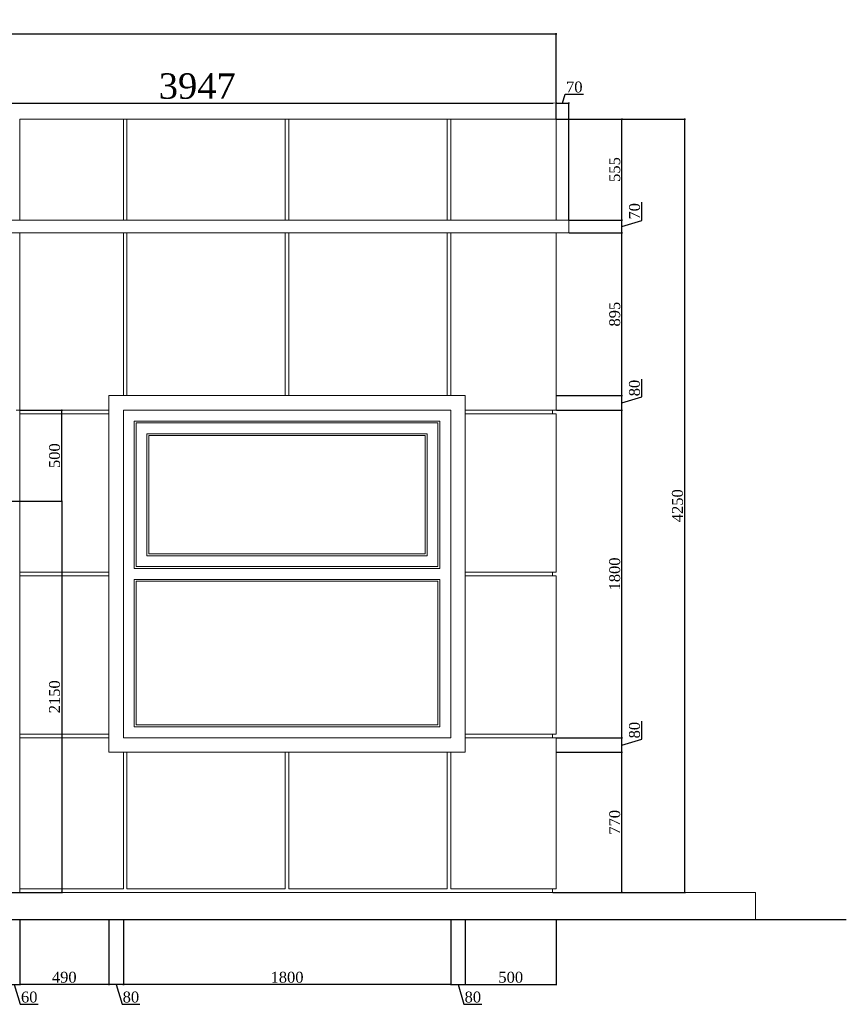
# Model space of a CAD drawing. Header units: feet. Extents: x 1854913 to 1946563, y 4620140 to 4662761.
# Tile 23 of 26: x 1941651 to 1946196, y 4620140 to 4625551. Entities that reach past the tile are written whole.
import ezdxf

# ---------------------------------------------------------------- set-up
doc = ezdxf.new("R2010")
doc.units = ezdxf.units.FT
doc.header["$MEASUREMENT"] = 0
doc.header["$PDMODE"] = 98
doc.header["$PDSIZE"] = 0.3
doc.styles.get("Standard").update_dxf_attribs({"font": 'times.ttf'})
doc.dimstyles.new('ISO-25', dxfattribs={"dimscale": 7, "dimtxt": 20, "dimasz": 2.5, "dimexe": 1.25, "dimexo": 0.625, "dimgap": 3, "dimtad": 1, "dimdec": 0, "dimtxsty": 'Standard', "dimcen": 2.5, "dimadec": 0, "dimazin": 0, "dimtfac": 1, "dimtdec": 0, "dimtmove": 0, "dimatfit": 3, "dimfxl": 1.25, "dimarcsym": 0})

# ---------------------------------------------------------------- blocks, each defined once
blk = doc.blocks.new('A$C22b4107f')
at = {"color": 0, "linetype": 'Continuous', "lineweight": 0, "extrusion": (0, 1, 0)}
for p, q in [((9822.8, -6086.2), (9822.8, -5531.2)), ((9822.8, -5531.2), (10392.8, -5531.2)), ((10392.8, -6086.2), (10392.8, -5531.2)), ((10392.8, -5531.2), (10412.8, -5531.2)), ((10412.8, -5531.2), (10412.8, -6086.2)), ((10412.8, -5531.2), (11282.8, -5531.2)), ((11282.8, -6086.2), (11282.8, -5531.2)), ((11282.8, -5531.2), (11302.8, -5531.2)), ((11302.8, -5531.2), (11302.8, -6086.2)), ((11302.8, -5531.2), (12172.8, -5531.2)), ((12172.8, -6086.2), (12172.8, -5531.2)), ((12172.8, -5531.2), (12192.8, -5531.2)), ((12192.8, -5531.2), (12192.8, -6086.2)), ((12192.8, -5531.2), (12772.8, -5531.2)), ((12772.8, -6086.2), (12772.8, -5531.2)), ((12842.8, -6086.2), (4912.8, -6086.2)), ((12842.8, -6086.2), (12842.8, -6156.2)), ((4912.8, -6156.2), (12842.8, -6156.2)), ((9822.8, -7131.2), (9822.8, -6156.2)), ((10392.8, -7051.2), (10392.8, -6156.2)), ((10412.8, -6156.2), (10412.8, -7051.2)), ((11282.8, -7051.2), (11282.8, -6156.2)), ((11302.8, -6156.2), (11302.8, -7051.2)), ((12172.8, -7051.2), (12172.8, -6156.2)), ((12192.8, -6156.2), (12192.8, -7051.2)), ((12772.8, -7131.2), (12772.8, -6156.2)), ((12272.8, -7051.2), (10312.8, -7051.2)), ((10312.8, -7051.2), (10312.8, -9011.2)), ((12272.8, -7051.2), (12272.8, -9011.2)), ((9822.8, -7131.2), (9802.8, -7131.2)), ((9822.8, -7151.2), (9822.8, -7131.2)), ((9822.8, -7151.2), (9822.8, -7131.2)), ((9822.8, -7131.2), (10312.8, -7131.2)), ((10392.8, -8931.2), (10392.8, -7131.2)), ((10392.8, -7131.2), (12192.8, -7131.2)), ((12192.8, -7131.2), (12192.8, -8931.2)), ((12272.8, -7131.2), (12772.8, -7131.2)), ((12752.8, -7151.2), (12752.8, -7131.2)), ((10312.8, -7151.2), (9822.8, -7151.2)), ((9822.8, -8021.2), (9822.8, -7151.2)), ((10452.8, -8001.2), (10452.8, -7191.2)), ((10452.8, -7191.2), (12132.8, -7191.2)), ((12132.8, -7191.2), (12132.8, -8001.2)), ((12772.8, -7151.2), (12272.8, -7151.2)), ((12772.8, -8021.2), (12772.8, -7151.2)), ((10462.8, -7201.2), (10462.8, -7991.2)), ((12122.8, -7201.2), (10462.8, -7201.2)), ((12122.8, -7991.2), (12122.8, -7201.2)), ((10522.8, -7931.2), (10522.8, -7261.2)), ((10522.8, -7261.2), (12062.8, -7261.2)), ((10532.8, -7271.2), (10532.8, -7921.2)), ((12052.8, -7271.2), (10532.8, -7271.2)), ((12052.8, -7921.2), (12052.8, -7271.2)), ((12062.8, -7261.2), (12062.8, -7931.2)), ((12062.8, -7931.2), (10522.8, -7931.2)), ((10532.8, -7921.2), (12052.8, -7921.2)), ((12132.8, -8001.2), (10452.8, -8001.2)), ((10462.8, -7991.2), (12122.8, -7991.2)), ((9822.8, -8041.2), (9822.8, -8021.2)), ((9822.8, -8041.2), (9822.8, -8021.2)), ((9822.8, -8021.2), (10312.8, -8021.2)), ((10312.8, -8041.2), (9822.8, -8041.2)), ((9822.8, -8911.2), (9822.8, -8041.2)), ((10452.8, -8871.2), (10452.8, -8061.2)), ((10452.8, -8061.2), (12132.8, -8061.2)), ((12132.8, -8061.2), (12132.8, -8871.2)), ((12272.8, -8021.2), (12772.8, -8021.2)), ((12772.8, -8041.2), (12272.8, -8041.2)), ((12752.8, -8041.2), (12752.8, -8021.2)), ((12772.8, -8911.2), (12772.8, -8041.2)), ((10462.8, -8071.2), (10462.8, -8861.2)), ((12122.8, -8071.2), (10462.8, -8071.2)), ((12122.8, -8861.2), (12122.8, -8071.2)), ((12132.8, -8871.2), (10452.8, -8871.2)), ((10462.8, -8861.2), (12122.8, -8861.2)), ((9822.8, -8931.2), (9822.8, -8911.2)), ((9822.8, -8911.2), (10312.8, -8911.2)), ((9822.8, -8931.2), (9822.8, -8911.2)), ((12272.8, -8911.2), (12772.8, -8911.2)), ((12752.8, -8911.2), (12752.8, -8931.2)), ((10312.8, -8931.2), (9822.8, -8931.2)), ((9822.8, -9761.2), (9822.8, -8931.2)), ((12192.8, -8931.2), (10392.8, -8931.2)), ((12772.8, -8931.2), (12272.8, -8931.2)), ((12772.8, -9761.2), (12772.8, -8931.2)), ((10312.8, -9011.2), (12272.8, -9011.2)), ((10392.8, -9761.2), (10392.8, -9011.2)), ((10412.8, -9011.2), (10412.8, -9761.2)), ((11282.8, -9761.2), (11282.8, -9011.2)), ((11302.8, -9011.2), (11302.8, -9761.2)), ((12172.8, -9761.2), (12172.8, -9011.2)), ((12192.8, -9011.2), (12192.8, -9761.2)), ((-2923, -9781.2), (13867.9, -9781.2)), ((9822.8, -9781.2), (9822.8, -9761.2)), ((9822.8, -9761.2), (10392.8, -9761.2)), ((9822.8, -9781.2), (9822.8, -9761.2)), ((10412.8, -9761.2), (11282.8, -9761.2)), ((11302.8, -9761.2), (12172.8, -9761.2)), ((12192.8, -9761.2), (12772.8, -9761.2)), ((12752.8, -9761.2), (12752.8, -9781.2)), ((13867.9, -9931.2), (13867.9, -9781.2)), ((13867.9, -9931.2), (-2873, -9931.2))]:
    blk.add_line(p, q, dxfattribs=at)
at = {"lineweight": 30}
blk.add_lwpolyline([(14367.9, -9931.2), (-5132.1, -9931.2)], dxfattribs=at)
blk = doc.blocks.new('_DotSmall')
at = {"color": 0, "linetype": 'ByBlock', "lineweight": 40, "const_width": 0.5}
blk.add_lwpolyline([(-0.0625, 0, 1), (0.0625, 0, 1)], format="xyb", close=True, dxfattribs=at)
blk = doc.blocks.new('*D5616')
at = {"color": 0, "lineweight": -2, "transparency": 16777216}
for p, q in [((1928791, 4625006.6), (1928791, 4625476)), ((1928791, 4625472.2), (1944601, 4625472.2)), ((1944601, 4625006.6), (1944601, 4625476))]:
    blk.add_line(p, q, dxfattribs=at)
at = {"layer": 'Defpoints', "color": 0, "lineweight": 5, "transparency": 16777216}
for p in [(1944601, 4625472.2), (1928791, 4625004.7), (1944601, 4625004.7)]:
    blk.add_point(p, dxfattribs=at)
at = {"color": 0, "lineweight": -2, "transparency": 16777216, "xscale": 15, "yscale": 15, "zscale": 15, "rotation": 180}
blk.add_blockref('_DotSmall', (1928791, 4625472.2), dxfattribs=at)
at = {"color": 0, "lineweight": -2, "transparency": 16777216, "xscale": 15, "yscale": 15, "zscale": 15}
blk.add_blockref('_DotSmall', (1944601, 4625472.2), dxfattribs=at)
at = {"color": 0, "lineweight": 5, "transparency": 16777216, "insert": (1936696, 4625511.8), "char_height": 60, "attachment_point": 5}
blk.add_mtext('15810', dxfattribs=at)
blk = doc.blocks.new('*D5617')
at = {"color": 0, "lineweight": -2, "transparency": 16777216}
for p, q in [((1944602.8, 4625004.7), (1945311.1, 4625004.7)), ((1945307.4, 4620754.7), (1945307.4, 4625004.7)), ((1944582.8, 4620754.7), (1945311.1, 4620754.7))]:
    blk.add_line(p, q, dxfattribs=at)
at = {"layer": 'Defpoints', "color": 0, "lineweight": 5, "transparency": 16777216}
for p in [(1944601, 4625004.7), (1945307.4, 4625004.7), (1944581, 4620754.7)]:
    blk.add_point(p, dxfattribs=at)
at = {"color": 0, "lineweight": -2, "transparency": 16777216, "xscale": 15, "yscale": 15, "zscale": 15}
for p, rotation in [((1945307.4, 4625004.7), 90), ((1945307.4, 4620754.7), 270)]:
    blk.add_blockref('_DotSmall', p, dxfattribs=dict(at, rotation=rotation))
at = {"color": 0, "lineweight": 5, "transparency": 16777216, "insert": (1945267.8, 4622879.7), "char_height": 60, "attachment_point": 5, "rotation": 90}
blk.add_mtext('4250', dxfattribs=at)
blk = doc.blocks.new('*D5618')
at = {"color": 0, "lineweight": -2, "transparency": 16777216}
for p, q in [((1944602.8, 4621524.7), (1944966.1, 4621524.7)), ((1944962.4, 4620754.7), (1944962.4, 4621524.7)), ((1944582.8, 4620754.7), (1944966.1, 4620754.7))]:
    blk.add_line(p, q, dxfattribs=at)
at = {"layer": 'Defpoints', "color": 0, "lineweight": 5, "transparency": 16777216}
for p in [(1944601, 4621524.7), (1944962.4, 4621524.7), (1944581, 4620754.7)]:
    blk.add_point(p, dxfattribs=at)
at = {"color": 0, "lineweight": -2, "transparency": 16777216, "xscale": 15, "yscale": 15, "zscale": 15}
for p, rotation in [((1944962.4, 4621524.7), 90), ((1944962.4, 4620754.7), 270)]:
    blk.add_blockref('_DotSmall', p, dxfattribs=dict(at, rotation=rotation))
at = {"color": 0, "lineweight": 5, "transparency": 16777216, "insert": (1944922.8, 4621139.7), "char_height": 60, "attachment_point": 5, "rotation": 90}
blk.add_mtext('770', dxfattribs=at)
blk = doc.blocks.new('*D5619')
at = {"color": 0, "lineweight": -2, "transparency": 16777216}
for p, q in [((1945071.2, 4621597.4), (1945071.2, 4621695.5)), ((1944602.8, 4621604.7), (1944966.1, 4621604.7)), ((1944962.4, 4621524.7), (1944962.4, 4621604.7)), ((1944962.4, 4621564.7), (1945071.2, 4621597.4)), ((1944602.8, 4621524.7), (1944966.1, 4621524.7))]:
    blk.add_line(p, q, dxfattribs=at)
at = {"layer": 'Defpoints', "color": 0, "lineweight": 5, "transparency": 16777216}
for p in [(1944601, 4621604.7), (1944962.4, 4621604.7), (1944601, 4621524.7)]:
    blk.add_point(p, dxfattribs=at)
at = {"color": 0, "lineweight": -2, "transparency": 16777216, "xscale": 15, "yscale": 15, "zscale": 15}
for p, rotation in [((1944962.4, 4621604.7), 90), ((1944962.4, 4621524.7), 270)]:
    blk.add_blockref('_DotSmall', p, dxfattribs=dict(at, rotation=rotation))
at = {"color": 0, "lineweight": 5, "transparency": 16777216, "insert": (1945031.6, 4621646.4), "char_height": 60, "attachment_point": 5, "rotation": 90}
blk.add_mtext('80', dxfattribs=at)
blk = doc.blocks.new('*D5620')
at = {"color": 0, "lineweight": -2, "transparency": 16777216}
for p, q in [((1944602.8, 4623404.7), (1944966.1, 4623404.7)), ((1944962.4, 4621604.7), (1944962.4, 4623404.7)), ((1944602.8, 4621604.7), (1944966.1, 4621604.7))]:
    blk.add_line(p, q, dxfattribs=at)
at = {"layer": 'Defpoints', "color": 0, "lineweight": 5, "transparency": 16777216}
for p in [(1944601, 4623404.7), (1944962.4, 4623404.7), (1944601, 4621604.7)]:
    blk.add_point(p, dxfattribs=at)
at = {"color": 0, "lineweight": -2, "transparency": 16777216, "xscale": 15, "yscale": 15, "zscale": 15}
for p, rotation in [((1944962.4, 4623404.7), 90), ((1944962.4, 4621604.7), 270)]:
    blk.add_blockref('_DotSmall', p, dxfattribs=dict(at, rotation=rotation))
at = {"color": 0, "lineweight": 5, "transparency": 16777216, "insert": (1944922.8, 4622504.7), "char_height": 60, "attachment_point": 5, "rotation": 90}
blk.add_mtext('1800', dxfattribs=at)
blk = doc.blocks.new('*D5621')
at = {"color": 0, "lineweight": -2, "transparency": 16777216}
for p, q in [((1945071.2, 4623477.4), (1945071.2, 4623575.5)), ((1944602.8, 4623484.7), (1944966.1, 4623484.7)), ((1944962.4, 4623404.7), (1944962.4, 4623484.7)), ((1944962.4, 4623444.7), (1945071.2, 4623477.4)), ((1944602.8, 4623404.7), (1944966.1, 4623404.7))]:
    blk.add_line(p, q, dxfattribs=at)
at = {"layer": 'Defpoints', "color": 0, "lineweight": 5, "transparency": 16777216}
for p in [(1944601, 4623484.7), (1944962.4, 4623484.7), (1944601, 4623404.7)]:
    blk.add_point(p, dxfattribs=at)
at = {"color": 0, "lineweight": -2, "transparency": 16777216, "xscale": 15, "yscale": 15, "zscale": 15}
for p, rotation in [((1944962.4, 4623484.7), 90), ((1944962.4, 4623404.7), 270)]:
    blk.add_blockref('_DotSmall', p, dxfattribs=dict(at, rotation=rotation))
at = {"color": 0, "lineweight": 5, "transparency": 16777216, "insert": (1945031.6, 4623526.4), "char_height": 60, "attachment_point": 5, "rotation": 90}
blk.add_mtext('80', dxfattribs=at)
blk = doc.blocks.new('*D5622')
at = {"color": 0, "lineweight": -2, "transparency": 16777216}
for p, q in [((1944672.8, 4624379.7), (1944966.1, 4624379.7)), ((1944962.4, 4623484.7), (1944962.4, 4624379.7)), ((1944602.8, 4623484.7), (1944966.1, 4623484.7))]:
    blk.add_line(p, q, dxfattribs=at)
at = {"layer": 'Defpoints', "color": 0, "lineweight": 5, "transparency": 16777216}
for p in [(1944671, 4624379.7), (1944962.4, 4624379.7), (1944601, 4623484.7)]:
    blk.add_point(p, dxfattribs=at)
at = {"color": 0, "lineweight": -2, "transparency": 16777216, "xscale": 15, "yscale": 15, "zscale": 15}
for p, rotation in [((1944962.4, 4624379.7), 90), ((1944962.4, 4623484.7), 270)]:
    blk.add_blockref('_DotSmall', p, dxfattribs=dict(at, rotation=rotation))
at = {"color": 0, "lineweight": 5, "transparency": 16777216, "insert": (1944922.8, 4623932.2), "char_height": 60, "attachment_point": 5, "rotation": 90}
blk.add_mtext('895', dxfattribs=at)
blk = doc.blocks.new('*D5623')
at = {"color": 0, "lineweight": -2, "transparency": 16777216}
for p, q in [((1945071.4, 4624447.5), (1945071.4, 4624547.6)), ((1944672.8, 4624449.7), (1944966.1, 4624449.7)), ((1944962.4, 4624379.7), (1944962.4, 4624449.7)), ((1944962.4, 4624414.7), (1945071.4, 4624447.5)), ((1944672.8, 4624379.7), (1944966.1, 4624379.7))]:
    blk.add_line(p, q, dxfattribs=at)
at = {"layer": 'Defpoints', "color": 0, "lineweight": 5, "transparency": 16777216}
for p in [(1944671, 4624449.7), (1944962.4, 4624449.7), (1944671, 4624379.7)]:
    blk.add_point(p, dxfattribs=at)
at = {"color": 0, "lineweight": -2, "transparency": 16777216, "xscale": 15, "yscale": 15, "zscale": 15}
for p, rotation in [((1944962.4, 4624449.7), 90), ((1944962.4, 4624379.7), 270)]:
    blk.add_blockref('_DotSmall', p, dxfattribs=dict(at, rotation=rotation))
at = {"color": 0, "lineweight": 5, "transparency": 16777216, "insert": (1945031.8, 4624497.5), "char_height": 60, "attachment_point": 5, "rotation": 90}
blk.add_mtext('70', dxfattribs=at)
blk = doc.blocks.new('*D5624')
at = {"color": 0, "lineweight": -2, "transparency": 16777216}
for p, q in [((1944602.8, 4625004.7), (1944966.1, 4625004.7)), ((1944962.4, 4624449.7), (1944962.4, 4625004.7)), ((1944672.8, 4624449.7), (1944966.1, 4624449.7))]:
    blk.add_line(p, q, dxfattribs=at)
at = {"layer": 'Defpoints', "color": 0, "lineweight": 5, "transparency": 16777216}
for p in [(1944601, 4625004.7), (1944962.4, 4625004.7), (1944671, 4624449.7)]:
    blk.add_point(p, dxfattribs=at)
at = {"color": 0, "lineweight": -2, "transparency": 16777216, "xscale": 15, "yscale": 15, "zscale": 15}
for p, rotation in [((1944962.4, 4625004.7), 90), ((1944962.4, 4624449.7), 270)]:
    blk.add_blockref('_DotSmall', p, dxfattribs=dict(at, rotation=rotation))
at = {"color": 0, "lineweight": 5, "transparency": 16777216, "insert": (1944922.8, 4624727.2), "char_height": 60, "attachment_point": 5, "rotation": 90}
blk.add_mtext('555', dxfattribs=at)
blk = doc.blocks.new('*D5625')
at = {"color": 0, "lineweight": -2, "transparency": 16777216}
for p, q in [((1942221, 4620602.9), (1942221, 4620244.9)), ((1944021, 4620602.9), (1944021, 4620244.9)), ((1944021, 4620248.6), (1942221, 4620248.6))]:
    blk.add_line(p, q, dxfattribs=at)
at = {"layer": 'Defpoints', "color": 0, "lineweight": 5, "transparency": 16777216}
for p in [(1942221, 4620604.7), (1944021, 4620604.7), (1942221, 4620248.6)]:
    blk.add_point(p, dxfattribs=at)
at = {"color": 0, "lineweight": -2, "transparency": 16777216, "xscale": 15, "yscale": 15, "zscale": 15, "rotation": 180}
blk.add_blockref('_DotSmall', (1942221, 4620248.6), dxfattribs=at)
at = {"color": 0, "lineweight": -2, "transparency": 16777216, "xscale": 15, "yscale": 15, "zscale": 15}
blk.add_blockref('_DotSmall', (1944021, 4620248.6), dxfattribs=at)
at = {"color": 0, "lineweight": 5, "transparency": 16777216, "insert": (1943121, 4620288.1), "char_height": 60, "attachment_point": 5}
blk.add_mtext('1800', dxfattribs=at)
blk = doc.blocks.new('*D5626')
at = {"color": 0, "lineweight": -2, "transparency": 16777216}
for p, q in [((1944021, 4620602.9), (1944021, 4620244.9)), ((1944101, 4620602.9), (1944101, 4620244.9)), ((1944021, 4620248.6), (1944101, 4620248.6)), ((1944061, 4620248.6), (1944093.6, 4620139.8)), ((1944093.6, 4620139.8), (1944191.7, 4620139.8))]:
    blk.add_line(p, q, dxfattribs=at)
at = {"layer": 'Defpoints', "color": 0, "lineweight": 5, "transparency": 16777216}
for p in [(1944021, 4620604.7), (1944101, 4620604.7), (1944101, 4620248.6)]:
    blk.add_point(p, dxfattribs=at)
at = {"color": 0, "lineweight": -2, "transparency": 16777216, "xscale": 15, "yscale": 15, "zscale": 15, "rotation": 180}
blk.add_blockref('_DotSmall', (1944021, 4620248.6), dxfattribs=at)
at = {"color": 0, "lineweight": -2, "transparency": 16777216, "xscale": 15, "yscale": 15, "zscale": 15}
blk.add_blockref('_DotSmall', (1944101, 4620248.6), dxfattribs=at)
at = {"color": 0, "lineweight": 5, "transparency": 16777216, "insert": (1944142.6, 4620179.3), "char_height": 60, "attachment_point": 5}
blk.add_mtext('80', dxfattribs=at)
blk = doc.blocks.new('*D5627')
at = {"color": 0, "lineweight": -2, "transparency": 16777216}
for p, q in [((1944101, 4620602.9), (1944101, 4620244.9)), ((1944601, 4620602.9), (1944601, 4620244.9)), ((1944101, 4620248.6), (1944601, 4620248.6))]:
    blk.add_line(p, q, dxfattribs=at)
at = {"layer": 'Defpoints', "color": 0, "lineweight": 5, "transparency": 16777216}
for p in [(1944101, 4620604.7), (1944601, 4620604.7), (1944601, 4620248.6)]:
    blk.add_point(p, dxfattribs=at)
at = {"color": 0, "lineweight": -2, "transparency": 16777216, "xscale": 15, "yscale": 15, "zscale": 15, "rotation": 180}
blk.add_blockref('_DotSmall', (1944101, 4620248.6), dxfattribs=at)
at = {"color": 0, "lineweight": -2, "transparency": 16777216, "xscale": 15, "yscale": 15, "zscale": 15}
blk.add_blockref('_DotSmall', (1944601, 4620248.6), dxfattribs=at)
at = {"color": 0, "lineweight": 5, "transparency": 16777216, "insert": (1944351, 4620288.1), "char_height": 60, "attachment_point": 5}
blk.add_mtext('500', dxfattribs=at)
blk = doc.blocks.new('*D5628')
at = {"color": 0, "lineweight": -2, "transparency": 16777216}
for p, q in [((1942141, 4620602.9), (1942141, 4620244.9)), ((1942221, 4620602.9), (1942221, 4620244.9)), ((1942221, 4620248.6), (1942141, 4620248.6)), ((1942181, 4620248.6), (1942213.6, 4620139.8)), ((1942213.6, 4620139.8), (1942311.7, 4620139.8))]:
    blk.add_line(p, q, dxfattribs=at)
at = {"layer": 'Defpoints', "color": 0, "lineweight": 5, "transparency": 16777216}
for p in [(1942141, 4620604.7), (1942221, 4620604.7), (1942141, 4620248.6)]:
    blk.add_point(p, dxfattribs=at)
at = {"color": 0, "lineweight": -2, "transparency": 16777216, "xscale": 15, "yscale": 15, "zscale": 15, "rotation": 180}
blk.add_blockref('_DotSmall', (1942141, 4620248.6), dxfattribs=at)
at = {"color": 0, "lineweight": -2, "transparency": 16777216, "xscale": 15, "yscale": 15, "zscale": 15}
blk.add_blockref('_DotSmall', (1942221, 4620248.6), dxfattribs=at)
at = {"color": 0, "lineweight": 5, "transparency": 16777216, "insert": (1942262.6, 4620179.3), "char_height": 60, "attachment_point": 5}
blk.add_mtext('80', dxfattribs=at)
blk = doc.blocks.new('*D5629')
at = {"color": 0, "lineweight": -2, "transparency": 16777216}
for p, q in [((1941651, 4620602.9), (1941651, 4620244.9)), ((1942141, 4620602.9), (1942141, 4620244.9)), ((1942141, 4620248.6), (1941651, 4620248.6))]:
    blk.add_line(p, q, dxfattribs=at)
at = {"layer": 'Defpoints', "color": 0, "lineweight": 5, "transparency": 16777216}
for p in [(1941651, 4620604.7), (1942141, 4620604.7), (1941651, 4620248.6)]:
    blk.add_point(p, dxfattribs=at)
at = {"color": 0, "lineweight": -2, "transparency": 16777216, "xscale": 15, "yscale": 15, "zscale": 15, "rotation": 180}
blk.add_blockref('_DotSmall', (1941651, 4620248.6), dxfattribs=at)
at = {"color": 0, "lineweight": -2, "transparency": 16777216, "xscale": 15, "yscale": 15, "zscale": 15}
blk.add_blockref('_DotSmall', (1942141, 4620248.6), dxfattribs=at)
at = {"color": 0, "lineweight": 5, "transparency": 16777216, "insert": (1941896, 4620288.2), "char_height": 60, "attachment_point": 5}
blk.add_mtext('490', dxfattribs=at)
blk = doc.blocks.new('*D5639')
at = {"color": 0, "lineweight": -2, "transparency": 16777216}
for p, q in [((1941591, 4620602.9), (1941591, 4620244.9)), ((1941651, 4620602.9), (1941651, 4620244.9)), ((1941591, 4620248.6), (1941651, 4620248.6)), ((1941621, 4620248.6), (1941653.6, 4620139.8)), ((1941653.6, 4620139.8), (1941753.2, 4620139.8))]:
    blk.add_line(p, q, dxfattribs=at)
at = {"layer": 'Defpoints', "color": 0, "lineweight": 5, "transparency": 16777216}
for p in [(1941591, 4620604.7), (1941651, 4620604.7), (1941651, 4620248.6)]:
    blk.add_point(p, dxfattribs=at)
at = {"color": 0, "lineweight": -2, "transparency": 16777216, "xscale": 15, "yscale": 15, "zscale": 15, "rotation": 180}
blk.add_blockref('_DotSmall', (1941591, 4620248.6), dxfattribs=at)
at = {"color": 0, "lineweight": -2, "transparency": 16777216, "xscale": 15, "yscale": 15, "zscale": 15}
blk.add_blockref('_DotSmall', (1941651, 4620248.6), dxfattribs=at)
at = {"color": 0, "lineweight": 5, "transparency": 16777216, "insert": (1941703.4, 4620179.3), "char_height": 60, "attachment_point": 5}
blk.add_mtext('60', dxfattribs=at)
blk = doc.blocks.new('*D5653')
at = {"color": 0, "lineweight": -2, "transparency": 16777216}
for p, q in [((1940653.7, 4624454.1), (1940653.7, 4625101.4)), ((1940671.2, 4625092.6), (1944583.5, 4625092.6)), ((1944601, 4625009.1), (1944601, 4625101.4))]:
    blk.add_line(p, q, dxfattribs=at)
at = {"color": 0, "lineweight": 5, "transparency": 16777216}
for points in [[(1940671.2, 4625095.6), (1940671.2, 4625089.7), (1940653.7, 4625092.6)], [(1944583.5, 4625095.6), (1944583.5, 4625089.7), (1944601, 4625092.6)]]:
    blk.add_solid(points, dxfattribs=at)
at = {"layer": 'Defpoints', "color": 0, "lineweight": 5, "transparency": 16777216}
for p in [(1944601, 4625092.6), (1944601, 4625004.7), (1940653.7, 4624449.7)]:
    blk.add_point(p, dxfattribs=at)
at = {"color": 0, "lineweight": 5, "transparency": 16777216, "insert": (1942627.3, 4625185.1), "char_height": 140, "attachment_point": 5}
blk.add_mtext('3947', dxfattribs=at)
blk = doc.blocks.new('*D5654')
at = {"color": 0, "lineweight": -2, "transparency": 16777216}
for p, q in [((1944636, 4625092.6), (1944650.3, 4625140.5)), ((1944650.3, 4625140.5), (1944750.5, 4625140.5)), ((1944601, 4625006.6), (1944601, 4625096.4)), ((1944601, 4625092.6), (1944671, 4625092.6)), ((1944671, 4624451.6), (1944671, 4625096.4))]:
    blk.add_line(p, q, dxfattribs=at)
at = {"layer": 'Defpoints', "color": 0, "lineweight": 5, "transparency": 16777216}
for p in [(1944671, 4625092.6), (1944601, 4625004.7), (1944671, 4624449.7)]:
    blk.add_point(p, dxfattribs=at)
at = {"color": 0, "lineweight": -2, "transparency": 16777216, "xscale": 15, "yscale": 15, "zscale": 15, "rotation": 180}
blk.add_blockref('_DotSmall', (1944601, 4625092.6), dxfattribs=at)
at = {"color": 0, "lineweight": -2, "transparency": 16777216, "xscale": 15, "yscale": 15, "zscale": 15}
blk.add_blockref('_DotSmall', (1944671, 4625092.6), dxfattribs=at)
at = {"color": 0, "lineweight": 5, "transparency": 16777216, "insert": (1944700.4, 4625180.1), "char_height": 60, "attachment_point": 5}
blk.add_mtext('70', dxfattribs=at)
blk = doc.blocks.new('*D5666')
at = {"color": 0, "lineweight": -2, "transparency": 16777216}
for p, q in [((1941592.8, 4622904.7), (1941886.2, 4622904.7)), ((1941882.4, 4622904.7), (1941882.4, 4620754.7)), ((1941592.8, 4620754.7), (1941886.2, 4620754.7))]:
    blk.add_line(p, q, dxfattribs=at)
at = {"layer": 'Defpoints', "color": 0, "lineweight": 5, "transparency": 16777216}
for p in [(1941591, 4622904.7), (1941591, 4620754.7), (1941882.4, 4620754.7)]:
    blk.add_point(p, dxfattribs=at)
at = {"color": 0, "lineweight": -2, "transparency": 16777216, "xscale": 15, "yscale": 15, "zscale": 15}
for p, rotation in [((1941882.4, 4622904.7), 90), ((1941882.4, 4620754.7), 270)]:
    blk.add_blockref('_DotSmall', p, dxfattribs=dict(at, rotation=rotation))
at = {"color": 0, "lineweight": 5, "transparency": 16777216, "insert": (1941842.9, 4621829.7), "char_height": 60, "attachment_point": 5, "rotation": 90}
blk.add_mtext('2150', dxfattribs=at)
blk = doc.blocks.new('*D5667')
at = {"color": 0, "lineweight": -2, "transparency": 16777216}
for p, q in [((1941652.8, 4623404.7), (1941886.2, 4623404.7)), ((1941882.4, 4622904.7), (1941882.4, 4623404.7)), ((1941592.8, 4622904.7), (1941886.2, 4622904.7))]:
    blk.add_line(p, q, dxfattribs=at)
at = {"layer": 'Defpoints', "color": 0, "lineweight": 5, "transparency": 16777216}
for p in [(1941651, 4623404.7), (1941882.4, 4623404.7), (1941591, 4622904.7)]:
    blk.add_point(p, dxfattribs=at)
at = {"color": 0, "lineweight": -2, "transparency": 16777216, "xscale": 15, "yscale": 15, "zscale": 15}
for p, rotation in [((1941882.4, 4623404.7), 90), ((1941882.4, 4622904.7), 270)]:
    blk.add_blockref('_DotSmall', p, dxfattribs=dict(at, rotation=rotation))
at = {"color": 0, "lineweight": 5, "transparency": 16777216, "insert": (1941842.9, 4623154.7), "char_height": 60, "attachment_point": 5, "rotation": 90}
blk.add_mtext('500', dxfattribs=at)
blk = doc.blocks.new('A$C25D36366')
at = {"color": 0, "linetype": 'Continuous', "lineweight": 0, "extrusion": (0, 1, 0)}
for p, q in [((-48041.2, 8073.4), (-48041.2, 8628.4)), ((-48041.2, 8628.4), (-47471.2, 8628.4)), ((-47471.2, 8073.4), (-47471.2, 8628.4)), ((-47471.2, 8628.4), (-47451.2, 8628.4)), ((-47451.2, 8628.4), (-47451.2, 8073.4)), ((-47451.2, 8628.4), (-46581.2, 8628.4)), ((-46581.2, 8073.4), (-46581.2, 8628.4)), ((-46581.2, 8628.4), (-46561.2, 8628.4)), ((-46561.2, 8628.4), (-46561.2, 8073.4)), ((-46561.2, 8628.4), (-45691.2, 8628.4)), ((-45691.2, 8073.4), (-45691.2, 8628.4)), ((-45691.2, 8628.4), (-45671.2, 8628.4)), ((-45671.2, 8628.4), (-45671.2, 8073.4)), ((-45671.2, 8628.4), (-45091.2, 8628.4)), ((-45091.2, 8073.4), (-45091.2, 8628.4)), ((-45021.2, 8073.4), (-52951.2, 8073.4)), ((-45021.2, 8073.4), (-45021.2, 8003.4)), ((-52951.2, 8003.4), (-45021.2, 8003.4)), ((-48041.2, 7028.4), (-48041.2, 8003.4)), ((-47471.2, 7108.4), (-47471.2, 8003.4)), ((-47451.2, 8003.4), (-47451.2, 7108.4)), ((-46581.2, 7108.4), (-46581.2, 8003.4)), ((-46561.2, 8003.4), (-46561.2, 7108.4)), ((-45691.2, 7108.4), (-45691.2, 8003.4)), ((-45671.2, 8003.4), (-45671.2, 7108.4)), ((-45091.2, 7028.4), (-45091.2, 8003.4)), ((-45591.2, 7108.4), (-47551.2, 7108.4)), ((-47551.2, 7108.4), (-47551.2, 5148.4)), ((-45591.2, 7108.4), (-45591.2, 5148.4)), ((-48041.2, 7028.4), (-48061.2, 7028.4)), ((-48041.2, 7008.4), (-48041.2, 7028.4)), ((-48041.2, 7008.4), (-48041.2, 7028.4)), ((-48041.2, 7028.4), (-47551.2, 7028.4)), ((-47551.2, 7008.4), (-48041.2, 7008.4)), ((-48041.2, 6138.4), (-48041.2, 7008.4)), ((-47471.2, 5228.4), (-47471.2, 7028.4)), ((-47471.2, 7028.4), (-45671.2, 7028.4)), ((-45671.2, 7028.4), (-45671.2, 5228.4)), ((-45591.2, 7028.4), (-45091.2, 7028.4)), ((-45091.2, 7008.4), (-45591.2, 7008.4)), ((-45111.2, 7008.4), (-45111.2, 7028.4)), ((-45091.2, 6138.4), (-45091.2, 7008.4)), ((-47411.2, 6158.4), (-47411.2, 6968.4)), ((-47411.2, 6968.4), (-45731.2, 6968.4)), ((-47401.2, 6958.4), (-47401.2, 6168.4)), ((-45741.2, 6958.4), (-47401.2, 6958.4)), ((-45741.2, 6168.4), (-45741.2, 6958.4)), ((-45731.2, 6968.4), (-45731.2, 6158.4)), ((-47341.2, 6228.4), (-47341.2, 6898.4)), ((-47341.2, 6898.4), (-45801.2, 6898.4)), ((-47331.2, 6888.4), (-47331.2, 6238.4)), ((-45811.2, 6888.4), (-47331.2, 6888.4)), ((-45811.2, 6238.4), (-45811.2, 6888.4)), ((-45801.2, 6898.4), (-45801.2, 6228.4)), ((-45801.2, 6228.4), (-47341.2, 6228.4)), ((-47331.2, 6238.4), (-45811.2, 6238.4)), ((-47401.2, 6168.4), (-45741.2, 6168.4)), ((-48041.2, 6118.4), (-48041.2, 6138.4)), ((-48041.2, 6118.4), (-48041.2, 6138.4)), ((-48041.2, 6138.4), (-47551.2, 6138.4)), ((-47551.2, 6118.4), (-48041.2, 6118.4)), ((-48041.2, 5248.4), (-48041.2, 6118.4)), ((-45731.2, 6158.4), (-47411.2, 6158.4)), ((-45591.2, 6138.4), (-45091.2, 6138.4)), ((-45091.2, 6118.4), (-45591.2, 6118.4)), ((-45111.2, 6118.4), (-45111.2, 6138.4)), ((-45091.2, 5248.4), (-45091.2, 6118.4)), ((-47411.2, 5288.4), (-47411.2, 6098.4)), ((-47411.2, 6098.4), (-45731.2, 6098.4)), ((-47401.2, 6088.4), (-47401.2, 5298.4)), ((-45741.2, 6088.4), (-47401.2, 6088.4)), ((-45741.2, 5298.4), (-45741.2, 6088.4)), ((-45731.2, 6098.4), (-45731.2, 5288.4)), ((-45731.2, 5288.4), (-47411.2, 5288.4)), ((-47401.2, 5298.4), (-45741.2, 5298.4)), ((-48041.2, 5228.4), (-48041.2, 5248.4)), ((-48041.2, 5248.4), (-47551.2, 5248.4)), ((-48041.2, 5228.4), (-48041.2, 5248.4)), ((-47551.2, 5228.4), (-48041.2, 5228.4)), ((-48041.2, 4398.4), (-48041.2, 5228.4)), ((-45671.2, 5228.4), (-47471.2, 5228.4)), ((-45591.2, 5248.4), (-45091.2, 5248.4)), ((-45091.2, 5228.4), (-45591.2, 5228.4)), ((-45111.2, 5248.4), (-45111.2, 5228.4)), ((-45091.2, 4398.4), (-45091.2, 5228.4)), ((-47551.2, 5148.4), (-45591.2, 5148.4)), ((-47471.2, 4398.4), (-47471.2, 5148.4)), ((-47451.2, 5148.4), (-47451.2, 4398.4)), ((-46581.2, 4398.4), (-46581.2, 5148.4)), ((-46561.2, 5148.4), (-46561.2, 4398.4)), ((-45691.2, 4398.4), (-45691.2, 5148.4)), ((-45671.2, 5148.4), (-45671.2, 4398.4)), ((-48041.2, 4378.4), (-48041.2, 4398.4)), ((-48041.2, 4398.4), (-47471.2, 4398.4)), ((-48041.2, 4378.4), (-48041.2, 4398.4)), ((-47451.2, 4398.4), (-46581.2, 4398.4)), ((-46561.2, 4398.4), (-45691.2, 4398.4)), ((-45671.2, 4398.4), (-45091.2, 4398.4)), ((-45111.2, 4398.4), (-45111.2, 4378.4)), ((-60786.9, 4378.4), (-43996.1, 4378.4)), ((-43996.1, 4228.4), (-43996.1, 4378.4)), ((-43996.1, 4228.4), (-60736.9, 4228.4))]:
    blk.add_line(p, q, dxfattribs=at)
at = {"lineweight": 30}
blk.add_lwpolyline([(-43496.1, 4228.4), (-62996.1, 4228.4)], dxfattribs=at)

msp = doc.modelspace()

# ---------------------------------------------------------------- block references
for name, p in [('A$C22b4107f', (1931828.2, 4630536)), ('A$C25D36366', (1989692.1, 4616376.4))]:
    msp.add_blockref(name, p)

# ---------------------------------------------------------------- dimensions: what is measured, and where the dimension line sits
at = {"color": 5, "lineweight": 5}
for base, p1, p2, override, picture, middle in [((1944601, 4625472.2), (1928791, 4625004.7), (1944601, 4625004.7), {"dimscale": 3, "dimasz": 5, "dimblk1": 'DotSmall', "dimblk2": 'DotSmall', "dimsah": 1, "dimtmove": 1}, '*D5616', (1936696, 4625511.8)), ((1944601, 4625092.6), (1940653.7, 4624449.7), (1944601, 4625004.7), {"dimtmove": 1}, '*D5653', (1942627.3, 4625185.1)), ((1944671, 4625092.6), (1944601, 4625004.7), (1944671, 4624449.7), {"dimscale": 3, "dimasz": 5, "dimblk1": 'DotSmall', "dimblk2": 'DotSmall', "dimsah": 1, "dimtmove": 1}, '*D5654', (1944659.3, 4625180.1)), ((1941651, 4620248.6), (1941591, 4620604.7), (1941651, 4620604.7), {"dimscale": 3, "dimasz": 5, "dimblk1": 'DotSmall', "dimblk2": 'DotSmall', "dimsah": 1, "dimtmove": 1}, '*D5639', (1941662.6, 4620179.3)), ((1941651, 4620248.6), (1942141, 4620604.7), (1941651, 4620604.7), {"dimscale": 3, "dimasz": 5, "dimblk1": 'DotSmall', "dimblk2": 'DotSmall', "dimsah": 1, "dimtmove": 1}, '*D5629', (1941896, 4620288.2)), ((1942141, 4620248.6), (1942221, 4620604.7), (1942141, 4620604.7), {"dimscale": 3, "dimasz": 5, "dimblk1": 'DotSmall', "dimblk2": 'DotSmall', "dimsah": 1, "dimtmove": 1}, '*D5628', (1942222.6, 4620179.3)), ((1942221, 4620248.6), (1944021, 4620604.7), (1942221, 4620604.7), {"dimscale": 3, "dimasz": 5, "dimblk1": 'DotSmall', "dimblk2": 'DotSmall', "dimsah": 1, "dimtmove": 1}, '*D5625', (1943121, 4620288.1)), ((1944101, 4620248.6), (1944021, 4620604.7), (1944101, 4620604.7), {"dimscale": 3, "dimasz": 5, "dimblk1": 'DotSmall', "dimblk2": 'DotSmall', "dimsah": 1, "dimtmove": 1}, '*D5626', (1944102.6, 4620179.3)), ((1944601, 4620248.6), (1944101, 4620604.7), (1944601, 4620604.7), {"dimscale": 3, "dimasz": 5, "dimblk1": 'DotSmall', "dimblk2": 'DotSmall', "dimsah": 1, "dimtmove": 1}, '*D5627', (1944351, 4620288.1))]:
    dim = msp.add_linear_dim(base=base, p1=p1, p2=p2, dimstyle='ISO-25', override=override, dxfattribs=at)
    dim.commit()
    dim.dimension.update_dxf_attribs({"geometry": picture, "text_midpoint": middle})
for base, p1, p2, picture, middle in [((1945307.4, 4625004.7), (1944581, 4620754.7), (1944601, 4625004.7), '*D5617', (1945267.8, 4622879.7)), ((1944962.4, 4625004.7), (1944671, 4624449.7), (1944601, 4625004.7), '*D5624', (1944922.8, 4624727.2)), ((1944962.4, 4624449.7), (1944671, 4624379.7), (1944671, 4624449.7), '*D5623', (1945031.8, 4624456.5)), ((1944962.4, 4624379.7), (1944601, 4623484.7), (1944671, 4624379.7), '*D5622', (1944922.8, 4623932.2)), ((1944962.4, 4623484.7), (1944601, 4623404.7), (1944601, 4623484.7), '*D5621', (1945031.6, 4623486.4)), ((1941882.4, 4623404.7), (1941591, 4622904.7), (1941651, 4623404.7), '*D5667', (1941842.9, 4623154.7)), ((1944962.4, 4623404.7), (1944601, 4621604.7), (1944601, 4623404.7), '*D5620', (1944922.8, 4622504.7)), ((1941882.4, 4620754.7), (1941591, 4622904.7), (1941591, 4620754.7), '*D5666', (1941842.9, 4621829.7)), ((1944962.4, 4621604.7), (1944601, 4621524.7), (1944601, 4621604.7), '*D5619', (1945031.6, 4621606.4)), ((1944962.4, 4621524.7), (1944581, 4620754.7), (1944601, 4621524.7), '*D5618', (1944922.8, 4621139.7))]:
    dim = msp.add_linear_dim(base=base, p1=p1, p2=p2, angle=90, dimstyle='ISO-25', override={"dimscale": 3, "dimasz": 5, "dimblk1": 'DotSmall', "dimblk2": 'DotSmall', "dimsah": 1, "dimtmove": 1}, dxfattribs=at)
    dim.commit()
    dim.dimension.update_dxf_attribs({"geometry": picture, "text_midpoint": middle})

doc.saveas('drawing.dxf')
